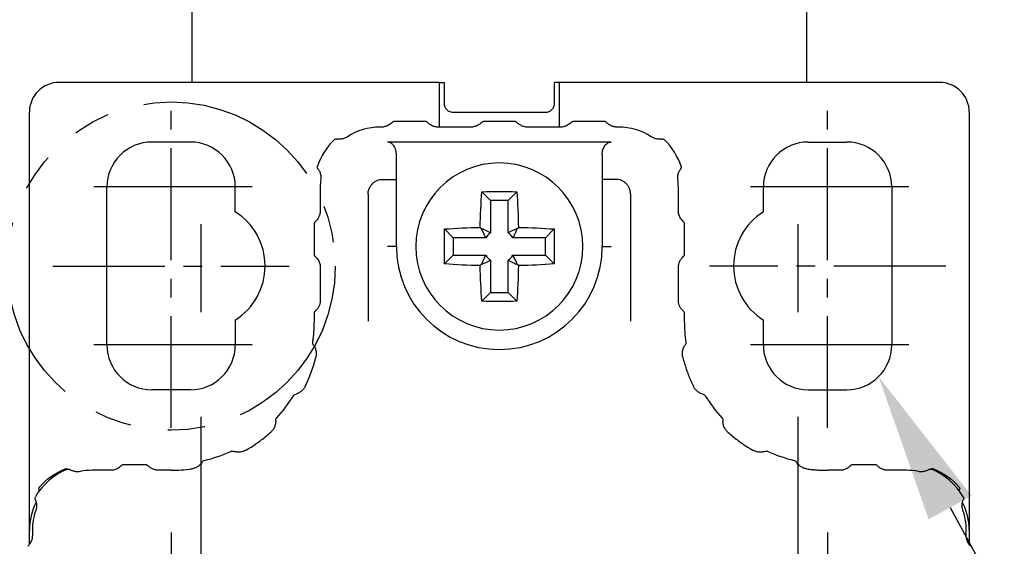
# Model space of a CAD drawing. Header units: inches. Extents: x 0 to 559, y 0 to 432.
# Tile 11 of 15: x 290 to 323, y 153 to 171. Entities that reach past the tile are written whole.
import ezdxf
from ezdxf import colors
from ezdxf.entities.mleader import LeaderData, LeaderLine
from ezdxf.math import Vec2, Vec3

# ---------------------------------------------------------------- set-up
doc = ezdxf.new("R2010")
doc.units = ezdxf.units.IN
doc.header["$LTSCALE"] = 10
doc.header["$MEASUREMENT"] = 0
doc.linetypes.add('CENTER2', pattern=[1.125, 0.75, -0.125, 0.125, -0.125])
doc.linetypes.add('PHANTOM2', pattern=[1.25, 0.625, -0.125, 0.125, -0.125, 0.125, -0.125])
for name, color, linetype in [('CENTERLINE', 40, 'CENTER2'), ('DIMENSIONS', 140, 'Continuous'), ('PHANTOM', 4, 'PHANTOM2')]:
    doc.layers.add(name, color=color, linetype=linetype)
doc.dimstyles.get("Standard").update_dxf_attribs({"dimtxt": 5, "dimasz": 5, "dimexe": 2.5, "dimexo": 3.5, "dimgap": 1, "dimtad": 0, "dimtih": 1, "dimtoh": 1, "dimdec": 1, "dimzin": 0, "dimdsep": 46, "dimtxsty": 'Standard', "dimcen": 0, "dimadec": 0, "dimazin": 0, "dimtfac": 1, "dimtdec": 1, "dimtofl": 0, "dimtmove": 0, "dimatfit": 3, "dimfxl": 0, "dimtolj": 1, "dimtzin": 0, "dimarcsym": 0})

# ---------------------------------------------------------------- blocks, each defined once
blk = doc.blocks.new('*D90')
at = {"layer": 'DEFPOINTS', "color": 0}
for p in [(294.82, 157.4), (316.82, 157.4), (294.82, 82.36)]:
    blk.add_point(p, dxfattribs=at)
at = {"layer": 'DIMENSIONS', "color": 0, "lineweight": -2}
for p, q in [((294.82, 153.9), (294.82, 79.86)), ((316.82, 153.9), (316.82, 79.86)), ((294.82, 82.36), (289.82, 82.36)), ((311.82, 82.36), (299.82, 82.36))]:
    blk.add_line(p, q, dxfattribs=at)
at = {"layer": 'DIMENSIONS', "color": 0}
for points in [[(299.82, 83.194), (299.82, 81.527), (294.82, 82.36)], [(311.82, 83.194), (311.82, 81.527), (316.82, 82.36)]]:
    blk.add_solid(points, dxfattribs=at)
at = {"layer": 'DIMENSIONS', "color": 0, "insert": (275.903, 82.36), "char_height": 5, "attachment_point": 5}
blk.add_mtext('\\A1; 22.0\\P [0.87]', dxfattribs=at)
blk = doc.blocks.new('*D92')
at = {"layer": 'DEFPOINTS', "color": 0}
for p in [(295.82, 161.278), (315.82, 161.278), (295.82, 94.695)]:
    blk.add_point(p, dxfattribs=at)
at = {"layer": 'DIMENSIONS', "color": 0, "lineweight": -2}
for p, q in [((295.82, 157.778), (295.82, 92.195)), ((315.82, 157.778), (315.82, 92.195)), ((300.82, 94.695), (310.82, 94.695)), ((315.82, 94.695), (320.82, 94.695))]:
    blk.add_line(p, q, dxfattribs=at)
at = {"layer": 'DIMENSIONS', "color": 0}
for points in [[(300.82, 95.528), (300.82, 93.862), (295.82, 94.695)], [(310.82, 95.528), (310.82, 93.862), (315.82, 94.695)]]:
    blk.add_solid(points, dxfattribs=at)
at = {"layer": 'DIMENSIONS', "color": 0, "insert": (334.736, 94.695), "char_height": 5, "attachment_point": 5}
blk.add_mtext('\\A1; 20.0\\P [0.79]', dxfattribs=at)
blk = doc.blocks.new('*D97')
at = {"layer": 'DEFPOINTS', "color": 0}
for p in [(320.57, 168.98), (337.825, 168.98), (320.78, 162.822)]:
    blk.add_point(p, dxfattribs=at)
at = {"layer": 'DIMENSIONS', "color": 0, "lineweight": -2}
for p, q in [((337.825, 173.98), (337.825, 178.98)), ((324.07, 168.98), (340.325, 168.98)), ((324.28, 162.822), (340.325, 162.822)), ((337.825, 157.822), (337.825, 152.822)), ((342.825, 152.822), (337.825, 152.822))]:
    blk.add_line(p, q, dxfattribs=at)
at = {"layer": 'DIMENSIONS', "color": 0}
for points in [[(336.992, 173.98), (338.658, 173.98), (337.825, 168.98)], [(336.992, 157.822), (338.658, 157.822), (337.825, 162.822)]]:
    blk.add_solid(points, dxfattribs=at)
at = {"layer": 'DIMENSIONS', "color": 0, "insert": (356.742, 152.822), "char_height": 5, "attachment_point": 5}
blk.add_mtext('\\A1; 6.2\\P [0.24]', dxfattribs=at)

msp = doc.modelspace()

# ---------------------------------------------------------------- linework, layer by layer
for p, q in [((295.52, 168.98), (295.52, 173.18)), ((316.12, 173.18), (316.12, 168.98)), ((303.82, 168.98), (291.07, 168.98)), ((303.82, 168.98), (303.97, 168.98)), ((303.82, 167.48), (303.82, 168.98)), ((303.97, 168.98), (303.97, 168.28)), ((307.67, 168.28), (307.67, 168.98)), ((313.12, 168.98), (307.67, 168.98)), ((316.12, 168.98), (313.12, 168.98)), ((320.57, 168.98), (315.159, 168.98)), ((290.07, 153.98), (290.07, 167.98)), ((304.27, 167.98), (307.37, 167.98)), ((307.82, 167.98), (307.82, 167.48)), ((321.57, 167.98), (321.57, 153.98)), ((302.216, 167.627), (302.24, 167.651)), ((302.311, 167.68), (303.328, 167.68)), ((303.399, 167.651), (303.423, 167.627)), ((305.216, 167.627), (305.24, 167.651)), ((305.311, 167.68), (306.328, 167.68)), ((306.399, 167.651), (306.423, 167.627)), ((308.216, 167.627), (308.24, 167.651)), ((308.311, 167.68), (309.328, 167.68)), ((309.399, 167.651), (309.423, 167.627)), ((301.862, 167.48), (301.82, 167.48)), ((304.862, 167.48), (303.777, 167.48)), ((307.862, 167.48), (306.777, 167.48)), ((309.82, 167.48), (309.777, 167.48)), ((295.47, 166.98), (294.17, 166.98)), ((309.57, 166.98), (302.07, 166.98)), ((316.17, 166.98), (317.47, 166.98)), ((302.37, 165.856), (302.37, 166.556)), ((309.27, 166.556), (309.27, 165.856)), ((301.92, 165.73), (302.37, 165.73)), ((302.37, 163.48), (302.37, 165.856)), ((309.27, 165.856), (309.27, 163.48)), ((309.72, 165.73), (309.27, 165.73)), ((292.67, 160.18), (292.67, 165.48)), ((296.97, 164.647), (296.97, 165.48)), ((299.82, 165.48), (299.82, 164.688)), ((311.82, 164.688), (311.82, 165.48)), ((314.67, 164.647), (314.67, 165.48)), ((318.97, 165.48), (318.97, 160.18)), ((301.42, 165.23), (301.42, 160.98)), ((305.526, 165.024), (305.233, 165.317)), ((305.526, 165.024), (305.526, 163.938)), ((306.113, 165.024), (305.526, 165.024)), ((306.113, 165.024), (306.406, 165.317)), ((306.113, 163.938), (306.113, 165.024)), ((310.22, 165.23), (310.22, 160.98)), ((299.62, 163.222), (299.62, 164.239)), ((304.276, 163.774), (303.983, 164.067)), ((305.216, 164.084), (305.179, 164.121)), ((306.423, 164.084), (306.46, 164.121)), ((307.656, 164.067), (307.363, 163.774)), ((312.019, 164.239), (312.019, 163.222)), ((305.362, 163.774), (304.276, 163.774)), ((304.276, 163.774), (304.276, 163.187)), ((307.363, 163.774), (306.277, 163.774)), ((307.363, 163.187), (307.363, 163.774)), ((302.37, 163.48), (302.07, 163.48)), ((309.27, 163.48), (309.57, 163.48)), ((304.276, 163.187), (303.983, 162.894)), ((304.276, 163.187), (305.362, 163.187)), ((305.526, 163.023), (305.526, 161.937)), ((306.113, 161.937), (306.113, 163.023)), ((306.277, 163.187), (307.363, 163.187)), ((307.656, 162.894), (307.363, 163.187)), ((299.82, 162.773), (299.82, 161.688)), ((305.179, 162.84), (305.216, 162.877)), ((306.46, 162.84), (306.423, 162.877)), ((311.82, 161.688), (311.82, 162.773)), ((305.526, 161.937), (305.233, 161.644)), ((305.526, 161.937), (306.113, 161.937)), ((306.406, 161.644), (306.113, 161.937)), ((296.97, 161.014), (296.97, 160.18)), ((314.67, 160.18), (314.67, 161.014)), ((295.47, 158.68), (294.17, 158.68)), ((316.17, 158.68), (317.47, 158.68)), ((293.146, 156.127), (293.17, 156.151)), ((293.241, 156.18), (293.958, 156.18)), ((317.681, 156.18), (318.398, 156.18)), ((318.469, 156.151), (318.493, 156.127)), ((292.792, 155.98), (292.17, 155.98)), ((294.82, 155.98), (294.407, 155.98)), ((317.232, 155.98), (316.82, 155.98)), ((319.47, 155.98), (318.847, 155.98)), ((290.392, 155.348), (290.398, 155.318)), ((290.402, 155.29), (290.398, 155.318)), ((321.234, 155.293), (321.247, 155.348)), ((290.07, 153.491), (290.07, 153.98)), ((290.17, 153.98), (290.17, 153.788)), ((321.47, 153.788), (321.47, 153.98)), ((321.57, 153.98), (321.57, 153.491))]:
    msp.add_line(p, q)
for centre, radius, start, end in [((291.07, 167.98), 1, 90, 180), ((320.57, 167.98), 1, 360, 90), ((301.82, 165.48), 2, 90, 123.032), ((309.82, 165.48), 2, 56.968, 90), ((294.17, 165.48), 1.5, 90, 180), ((295.47, 165.48), 1.5, 360, 90), ((301.82, 165.48), 2.2, 134.2579, 161.7421), ((309.82, 165.48), 2.2, 18.2579, 45.7421), ((316.17, 165.48), 1.5, 90, 180), ((317.47, 165.48), 1.5, 360, 90), ((305.82, 163.48), 2.8, 360, 180), ((301.82, 165.48), 2, 172.968, 180), ((309.82, 165.48), 2, 360, 7.032), ((295.82, 162.83), 2.15, 302.336, 57.664), ((315.82, 162.83), 2.15, 122.336, 180), ((305.82, 163.48), 0.543, 122.6846, 147.3154), ((305.82, 163.48), 0.543, 32.6846, 57.3154), ((305.82, 163.48), 3.45, 180, 270), ((305.82, 163.48), 2.8, 180, 0), ((305.82, 163.48), 3.45, 270, 0), ((305.82, 163.48), 0.543, 212.6846, 237.3154), ((305.82, 163.48), 0.543, 302.6846, 327.3154), ((315.82, 162.83), 2.15, 180, 237.664), ((294.82, 160.98), 4.8, 351.3974, 360), ((316.82, 160.98), 4.8, 180, 188.6026), ((294.17, 160.18), 1.5, 180, 270), ((295.47, 160.18), 1.5, 270, 360), ((316.17, 160.18), 1.5, 180, 270), ((317.47, 160.18), 1.5, 270, 0), ((294.82, 160.98), 5, 334.0798, 345.9202), ((294.82, 160.98), 4.8, 317.3974, 328.6026), ((316.82, 160.98), 4.8, 211.3974, 222.6026), ((294.82, 160.98), 4.8, 283.3974, 294.6026), ((316.82, 160.98), 4.8, 245.3974, 256.6026), ((292.17, 153.98), 2.2, 112.4165, 149.5835), ((292.17, 153.98), 2, 90, 101.2157), ((294.82, 160.98), 5, 270, 277.9202), ((316.82, 160.98), 5, 262.0798, 270), ((319.47, 153.98), 2, 78.7843, 90), ((319.47, 153.98), 2.2, 30.4165, 67.5835), ((292.07, 153.98), 2, 152.3647, 180), ((319.629, 153.987), 1.941, 359.796, 28.0162), ((292.17, 153.98), 2, 160.7843, 180), ((319.47, 153.98), 2, 360, 19.2157)]:
    msp.add_arc(centre, radius, start, end)
for points, knots in [([(307.82, 168.98), (307.82, 168.98), (307.82, 168.873), (307.82, 168.502), (307.82, 168.242), (307.82, 167.98)], [0, 0, 0, 0, 0.5, 0.5, 1, 1, 1, 1]), ([(303.97, 168.28), (303.971, 168.26), (303.973, 168.221), (303.99, 168.164), (304.018, 168.113), (304.052, 168.072), (304.088, 168.041), (304.132, 168.012), (304.192, 167.986), (304.244, 167.982), (304.27, 167.98)], [0, 0, 0, 0, 0.12795, 0.250705, 0.373169, 0.500279, 0.586178, 0.67508, 0.835451, 1, 1, 1, 1]), ([(307.37, 167.98), (307.39, 167.982), (307.429, 167.984), (307.486, 168.001), (307.537, 168.029), (307.578, 168.063), (307.609, 168.099), (307.638, 168.143), (307.664, 168.203), (307.668, 168.255), (307.67, 168.28)], [0, 0, 0, 0, 0.12795, 0.250705, 0.373169, 0.500279, 0.586178, 0.67508, 0.835451, 1, 1, 1, 1]), ([(302.24, 167.651), (302.25, 167.66), (302.269, 167.675), (302.297, 167.679), (302.311, 167.68)], [0, 0, 0, 0, 0.527915, 1, 1, 1, 1]), ([(303.328, 167.68), (303.337, 167.68), (303.355, 167.678), (303.38, 167.667), (303.392, 167.657), (303.399, 167.651)], [0, 0, 0, 0, 0.314943, 0.636771, 1, 1, 1, 1]), ([(305.24, 167.651), (305.25, 167.66), (305.269, 167.675), (305.297, 167.679), (305.311, 167.68)], [0, 0, 0, 0, 0.527915, 1, 1, 1, 1]), ([(306.328, 167.68), (306.337, 167.68), (306.355, 167.678), (306.38, 167.667), (306.392, 167.657), (306.399, 167.651)], [0, 0, 0, 0, 0.314943, 0.636771, 1, 1, 1, 1]), ([(308.24, 167.651), (308.25, 167.66), (308.269, 167.675), (308.297, 167.679), (308.311, 167.68)], [0, 0, 0, 0, 0.527915, 1, 1, 1, 1]), ([(309.328, 167.68), (309.337, 167.68), (309.355, 167.678), (309.38, 167.667), (309.392, 167.657), (309.399, 167.651)], [0, 0, 0, 0, 0.314943, 0.636771, 1, 1, 1, 1]), ([(302.216, 167.627), (302.199, 167.612), (302.167, 167.582), (302.111, 167.545), (302.051, 167.516), (301.989, 167.495), (301.926, 167.483), (301.883, 167.481), (301.862, 167.48)], [0, 0, 0, 0, 0.192116, 0.371999, 0.54098, 0.700662, 0.852941, 1, 1, 1, 1]), ([(303.777, 167.48), (303.759, 167.481), (303.723, 167.482), (303.669, 167.491), (303.615, 167.506), (303.563, 167.527), (303.513, 167.555), (303.465, 167.588), (303.437, 167.614), (303.423, 167.627)], [0, 0, 0, 0, 0.125795, 0.255182, 0.389572, 0.530224, 0.67824, 0.834564, 1, 1, 1, 1]), ([(305.216, 167.627), (305.199, 167.612), (305.167, 167.582), (305.111, 167.545), (305.051, 167.516), (304.989, 167.495), (304.926, 167.483), (304.883, 167.481), (304.862, 167.48)], [0, 0, 0, 0, 0.192116, 0.371999, 0.54098, 0.700662, 0.852941, 1, 1, 1, 1]), ([(306.777, 167.48), (306.759, 167.481), (306.723, 167.482), (306.669, 167.491), (306.615, 167.506), (306.563, 167.527), (306.513, 167.555), (306.465, 167.588), (306.437, 167.614), (306.423, 167.627)], [0, 0, 0, 0, 0.125795, 0.255182, 0.389572, 0.530224, 0.67824, 0.834564, 1, 1, 1, 1]), ([(308.216, 167.627), (308.199, 167.612), (308.167, 167.582), (308.111, 167.545), (308.051, 167.516), (307.989, 167.495), (307.926, 167.483), (307.883, 167.481), (307.862, 167.48)], [0, 0, 0, 0, 0.192116, 0.371999, 0.54098, 0.700662, 0.852941, 1, 1, 1, 1]), ([(309.777, 167.48), (309.759, 167.481), (309.723, 167.482), (309.669, 167.491), (309.615, 167.506), (309.563, 167.527), (309.513, 167.555), (309.465, 167.588), (309.437, 167.614), (309.423, 167.627)], [0, 0, 0, 0, 0.1257953, 0.2551822, 0.3895718, 0.5302242, 0.6782401, 0.8345645, 1, 1, 1, 1]), ([(300.284, 167.056), (300.291, 167.062), (300.304, 167.073), (300.329, 167.083), (300.345, 167.084), (300.354, 167.084)], [0, 0, 0, 0, 0.315379, 0.637866, 1, 1, 1, 1]), ([(300.729, 167.157), (300.714, 167.148), (300.682, 167.128), (300.63, 167.106), (300.575, 167.089), (300.516, 167.079), (300.455, 167.075), (300.416, 167.078), (300.396, 167.08)], [0, 0, 0, 0, 0.142384, 0.291569, 0.450037, 0.619862, 0.802731, 1, 1, 1, 1]), ([(302.37, 166.556), (302.369, 166.578), (302.368, 166.617), (302.359, 166.669), (302.345, 166.727), (302.322, 166.79), (302.28, 166.864), (302.223, 166.926), (302.148, 166.972), (302.095, 166.978), (302.07, 166.98)], [0, 0, 0, 0, 0.113356, 0.205501, 0.276437, 0.426621, 0.55489, 0.720555, 0.866837, 1, 1, 1, 1]), ([(309.27, 166.556), (309.271, 166.584), (309.273, 166.64), (309.29, 166.719), (309.317, 166.791), (309.355, 166.856), (309.401, 166.911), (309.455, 166.951), (309.512, 166.976), (309.55, 166.979), (309.57, 166.98)], [0, 0, 0, 0, 0.148441, 0.288217, 0.422384, 0.554391, 0.679435, 0.798486, 0.899193, 1, 1, 1, 1]), ([(311.243, 167.08), (311.223, 167.078), (311.184, 167.075), (311.123, 167.079), (311.064, 167.089), (311.009, 167.106), (310.957, 167.128), (310.925, 167.148), (310.91, 167.157)], [0, 0, 0, 0, 0.1972689, 0.3801387, 0.5499633, 0.708431, 0.8576163, 1, 1, 1, 1]), ([(311.285, 167.084), (311.298, 167.084), (311.322, 167.082), (311.344, 167.064), (311.355, 167.056)], [0, 0, 0, 0, 0.527002, 1, 1, 1, 1]), ([(299.741, 166.084), (299.738, 166.09), (299.73, 166.103), (299.725, 166.126), (299.725, 166.148), (299.728, 166.163), (299.73, 166.17)], [0, 0, 0, 0, 0.28282, 0.546718, 0.778892, 1, 1, 1, 1]), ([(299.741, 166.084), (299.768, 166.041), (299.789, 166.008), (299.812, 165.951), (299.828, 165.894), (299.837, 165.837), (299.84, 165.781), (299.836, 165.743), (299.835, 165.725)], [0, 0, 0, 0, 0.1972689, 0.3801387, 0.5499633, 0.708431, 0.8576163, 1, 1, 1, 1]), ([(311.804, 165.725), (311.803, 165.743), (311.799, 165.781), (311.802, 165.837), (311.811, 165.894), (311.827, 165.951), (311.85, 166.008), (311.871, 166.041), (311.881, 166.059)], [0, 0, 0, 0, 0.142384, 0.291569, 0.450037, 0.619862, 0.802731, 1, 1, 1, 1]), ([(311.909, 166.17), (311.911, 166.162), (311.915, 166.147), (311.914, 166.124), (311.909, 166.103), (311.901, 166.09), (311.881, 166.059)], [0, 0, 0, 0, 0.234625, 0.467376, 0.717262, 1, 1, 1, 1]), ([(301.42, 165.23), (301.42, 165.252), (301.422, 165.296), (301.436, 165.36), (301.46, 165.432), (301.501, 165.51), (301.563, 165.586), (301.64, 165.649), (301.726, 165.695), (301.821, 165.725), (301.886, 165.728), (301.92, 165.73)], [0, 0, 0, 0, 0.084214, 0.167131, 0.250102, 0.373652, 0.500079, 0.623626, 0.750053, 0.872859, 1, 1, 1, 1]), ([(310.22, 165.23), (310.219, 165.252), (310.217, 165.296), (310.203, 165.36), (310.179, 165.432), (310.138, 165.51), (310.076, 165.586), (310, 165.649), (309.913, 165.695), (309.818, 165.725), (309.753, 165.728), (309.72, 165.73)], [0, 0, 0, 0, 0.084214, 0.167131, 0.250102, 0.373652, 0.500079, 0.623626, 0.750053, 0.872859, 1, 1, 1, 1]), ([(299.82, 164.688), (299.819, 164.67), (299.818, 164.633), (299.809, 164.579), (299.794, 164.526), (299.773, 164.474), (299.745, 164.424), (299.712, 164.376), (299.686, 164.348), (299.649, 164.31)], [0, 0, 0, 0, 0.1257953, 0.2551822, 0.3895718, 0.5302242, 0.6782401, 0.8345645, 1, 1, 1, 1]), ([(311.99, 164.31), (311.951, 164.351), (311.921, 164.383), (311.884, 164.439), (311.855, 164.499), (311.834, 164.561), (311.822, 164.624), (311.82, 164.667), (311.82, 164.688)], [0, 0, 0, 0, 0.1921158, 0.3719992, 0.5409804, 0.700662, 0.8529407, 1, 1, 1, 1]), ([(299.62, 164.239), (299.62, 164.248), (299.622, 164.266), (299.632, 164.291), (299.643, 164.303), (299.649, 164.31)], [0, 0, 0, 0, 0.3149435, 0.6367708, 1, 1, 1, 1]), ([(305.526, 163.938), (305.464, 163.972), (305.402, 164.002), (305.34, 164.03), (305.299, 164.049), (305.257, 164.067), (305.216, 164.084)], [0, 0, 0, 0, 0.00089994, 0.00089994, 0.00089994, 0.001498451, 0.001498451, 0.001498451, 0.001498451]), ([(306.277, 163.774), (306.311, 163.836), (306.341, 163.898), (306.369, 163.96), (306.388, 164.001), (306.406, 164.043), (306.423, 164.084)], [0, 0, 0, 0, 0.00089994, 0.00089994, 0.00089994, 0.001498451, 0.001498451, 0.001498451, 0.001498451]), ([(311.99, 164.31), (311.999, 164.3), (312.015, 164.281), (312.018, 164.253), (312.019, 164.239)], [0, 0, 0, 0, 0.527915, 1, 1, 1, 1]), ([(299.673, 163.127), (299.64, 163.161), (299.624, 163.18), (299.621, 163.208), (299.62, 163.222)], [0, 0, 0, 0, 0.527915, 1, 1, 1, 1]), ([(299.673, 163.127), (299.688, 163.11), (299.718, 163.078), (299.755, 163.021), (299.784, 162.962), (299.805, 162.9), (299.817, 162.837), (299.819, 162.794), (299.82, 162.773)], [0, 0, 0, 0, 0.192116, 0.371999, 0.54098, 0.700662, 0.852941, 1, 1, 1, 1]), ([(305.362, 163.187), (305.328, 163.125), (305.298, 163.063), (305.27, 163.001), (305.251, 162.96), (305.233, 162.918), (305.216, 162.877)], [0, 0, 0, 0, 0.00089994, 0.00089994, 0.00089994, 0.001498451, 0.001498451, 0.001498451, 0.001498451]), ([(306.113, 163.023), (306.175, 162.989), (306.237, 162.959), (306.299, 162.931), (306.34, 162.912), (306.382, 162.894), (306.423, 162.877)], [0, 0, 0, 0, 0.00089994, 0.00089994, 0.00089994, 0.001498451, 0.001498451, 0.001498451, 0.001498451]), ([(311.82, 162.773), (311.82, 162.791), (311.821, 162.827), (311.83, 162.881), (311.845, 162.935), (311.866, 162.987), (311.894, 163.037), (311.927, 163.085), (311.953, 163.113), (311.99, 163.151)], [0, 0, 0, 0, 0.125795, 0.255182, 0.389572, 0.530224, 0.67824, 0.834564, 1, 1, 1, 1]), ([(312.019, 163.222), (312.019, 163.213), (312.017, 163.195), (312.007, 163.17), (311.996, 163.158), (311.99, 163.151)], [0, 0, 0, 0, 0.314943, 0.636771, 1, 1, 1, 1]), ([(299.79, 161.519), (299.784, 161.503), (299.77, 161.468), (299.743, 161.421), (299.711, 161.375), (299.686, 161.348), (299.673, 161.334)], [0, 0, 0, 0, 0.228277, 0.470435, 0.727414, 1, 1, 1, 1]), ([(311.966, 161.334), (311.953, 161.348), (311.928, 161.375), (311.896, 161.421), (311.869, 161.468), (311.855, 161.503), (311.849, 161.519)], [0, 0, 0, 0, 0.272586, 0.529566, 0.771723, 1, 1, 1, 1]), ([(299.62, 161.239), (299.62, 161.248), (299.621, 161.266), (299.632, 161.291), (299.643, 161.303), (299.649, 161.31)], [0, 0, 0, 0, 0.310639, 0.632182, 1, 1, 1, 1]), ([(299.62, 160.98), (299.62, 161.024), (299.62, 161.11), (299.62, 161.196), (299.62, 161.239)], [0, 0, 0, 0, 0.499739, 1, 1, 1, 1]), ([(311.99, 161.31), (311.999, 161.3), (312.015, 161.282), (312.018, 161.253), (312.019, 161.239)], [0, 0, 0, 0, 0.533072, 1, 1, 1, 1]), ([(312.019, 161.239), (312.019, 161.196), (312.019, 161.11), (312.019, 161.024), (312.019, 160.98)], [0, 0, 0, 0, 0.500236, 1, 1, 1, 1]), ([(299.566, 160.262), (299.574, 160.322), (299.59, 160.441), (299.607, 160.62), (299.617, 160.8), (299.619, 160.92), (299.62, 160.98)], [0, 0, 0, 0, 0.250172, 0.5, 0.749828, 1, 1, 1, 1]), ([(299.581, 160.192), (299.575, 160.203), (299.564, 160.223), (299.565, 160.25), (299.566, 160.262)], [0, 0, 0, 0, 0.527959, 1, 1, 1, 1]), ([(299.601, 160.162), (299.612, 160.144), (299.633, 160.11), (299.656, 160.054), (299.673, 159.996), (299.683, 159.937), (299.685, 159.878), (299.681, 159.82), (299.673, 159.783), (299.669, 159.764)], [0, 0, 0, 0, 0.163481, 0.318553, 0.466004, 0.606752, 0.741853, 0.872497, 1, 1, 1, 1]), ([(311.97, 159.764), (311.966, 159.783), (311.958, 159.82), (311.954, 159.878), (311.956, 159.937), (311.966, 159.996), (311.983, 160.054), (312.006, 160.11), (312.027, 160.144), (312.038, 160.162)], [0, 0, 0, 0, 0.1275032, 0.2581471, 0.3932477, 0.5339964, 0.6814476, 0.8365189, 1, 1, 1, 1]), ([(312.074, 160.262), (312.074, 160.254), (312.076, 160.237), (312.07, 160.213), (312.062, 160.199), (312.058, 160.192)], [0, 0, 0, 0, 0.314785, 0.63682, 1, 1, 1, 1]), ([(311.97, 159.764), (311.987, 159.697), (312.022, 159.564), (312.085, 159.367), (312.156, 159.173), (312.234, 158.982), (312.293, 158.857), (312.322, 158.795)], [0, 0, 0, 0, 0.200341, 0.400171, 0.599829, 0.799659, 1, 1, 1, 1]), ([(299.317, 158.795), (299.308, 158.778), (299.29, 158.744), (299.255, 158.697), (299.216, 158.653), (299.17, 158.615), (299.12, 158.581), (299.066, 158.553), (299.028, 158.54), (299.009, 158.534)], [0, 0, 0, 0, 0.127503, 0.258147, 0.393248, 0.533996, 0.681447, 0.836519, 1, 1, 1, 1]), ([(312.665, 158.524), (312.611, 158.54), (312.573, 158.553), (312.519, 158.581), (312.469, 158.615), (312.423, 158.653), (312.384, 158.697), (312.349, 158.744), (312.331, 158.778), (312.322, 158.795)], [0, 0, 0, 0, 0.163481, 0.318552, 0.466004, 0.606752, 0.741853, 0.872497, 1, 1, 1, 1]), ([(298.917, 158.48), (298.921, 158.487), (298.931, 158.5), (298.952, 158.516), (298.966, 158.521), (299.009, 158.534)], [0, 0, 0, 0, 0.314785, 0.63682, 1, 1, 1, 1]), ([(312.665, 158.524), (312.677, 158.519), (312.698, 158.511), (312.715, 158.49), (312.722, 158.48)], [0, 0, 0, 0, 0.527959, 1, 1, 1, 1]), ([(298.326, 157.628), (298.325, 157.607), (298.323, 157.568), (298.311, 157.508), (298.293, 157.45), (298.268, 157.396), (298.237, 157.346), (298.202, 157.3), (298.174, 157.273), (298.16, 157.26)], [0, 0, 0, 0, 0.163481, 0.318552, 0.466004, 0.606752, 0.741853, 0.872497, 1, 1, 1, 1]), ([(298.326, 157.628), (298.327, 157.677), (298.329, 157.7), (298.345, 157.721), (298.353, 157.731)], [0, 0, 0, 0, 0.527959, 1, 1, 1, 1]), ([(313.286, 157.731), (313.292, 157.725), (313.302, 157.712), (313.311, 157.688), (313.312, 157.673), (313.313, 157.628)], [0, 0, 0, 0, 0.314785, 0.63682, 1, 1, 1, 1]), ([(313.479, 157.26), (313.465, 157.273), (313.437, 157.3), (313.402, 157.346), (313.371, 157.396), (313.346, 157.45), (313.328, 157.508), (313.316, 157.568), (313.314, 157.607), (313.313, 157.628)], [0, 0, 0, 0, 0.127503, 0.258147, 0.393248, 0.533996, 0.681447, 0.836519, 1, 1, 1, 1]), ([(297.326, 156.654), (297.385, 156.689), (297.503, 156.76), (297.675, 156.874), (297.842, 156.996), (298.004, 157.124), (298.108, 157.215), (298.16, 157.26)], [0, 0, 0, 0, 0.200341, 0.400171, 0.599829, 0.799659, 1, 1, 1, 1]), ([(313.479, 157.26), (313.531, 157.215), (313.635, 157.124), (313.797, 156.996), (313.964, 156.874), (314.136, 156.76), (314.254, 156.689), (314.313, 156.654)], [0, 0, 0, 0, 0.200341, 0.400171, 0.599829, 0.799659, 1, 1, 1, 1]), ([(296.818, 156.616), (296.825, 156.619), (296.838, 156.624), (296.852, 156.625), (296.859, 156.625)], [0, 0, 0, 0, 0.488965, 1, 1, 1, 1]), ([(296.859, 156.625), (296.865, 156.625), (296.875, 156.625), (296.885, 156.622), (296.925, 156.61)], [0, 0, 0, 0, 0.486102, 1, 1, 1, 1]), ([(297.326, 156.654), (297.309, 156.645), (297.275, 156.627), (297.22, 156.607), (297.163, 156.593), (297.104, 156.586), (297.043, 156.586), (296.982, 156.594), (296.944, 156.604), (296.925, 156.61)], [0, 0, 0, 0, 0.127503, 0.258147, 0.393248, 0.533996, 0.681447, 0.836519, 1, 1, 1, 1]), ([(314.78, 156.625), (314.695, 156.604), (314.657, 156.594), (314.596, 156.586), (314.535, 156.586), (314.476, 156.593), (314.419, 156.607), (314.364, 156.627), (314.33, 156.645), (314.313, 156.654)], [0, 0, 0, 0, 0.163481, 0.318552, 0.466004, 0.606752, 0.741853, 0.872497, 1, 1, 1, 1]), ([(314.78, 156.625), (314.787, 156.625), (314.801, 156.624), (314.814, 156.619), (314.821, 156.616)], [0, 0, 0, 0, 0.511035, 1, 1, 1, 1]), ([(293.146, 156.127), (293.129, 156.112), (293.097, 156.082), (293.041, 156.045), (292.981, 156.016), (292.919, 155.995), (292.856, 155.983), (292.813, 155.981), (292.792, 155.98)], [0, 0, 0, 0, 0.192116, 0.371999, 0.54098, 0.700662, 0.852941, 1, 1, 1, 1]), ([(293.17, 156.151), (293.18, 156.16), (293.199, 156.175), (293.227, 156.179), (293.241, 156.18)], [0, 0, 0, 0, 0.527915, 1, 1, 1, 1]), ([(293.958, 156.18), (293.967, 156.18), (293.985, 156.178), (294.01, 156.167), (294.022, 156.157), (294.053, 156.127)], [0, 0, 0, 0, 0.314943, 0.636771, 1, 1, 1, 1]), ([(294.407, 155.98), (294.389, 155.981), (294.353, 155.982), (294.299, 155.991), (294.245, 156.006), (294.193, 156.027), (294.143, 156.055), (294.095, 156.088), (294.067, 156.114), (294.053, 156.127)], [0, 0, 0, 0, 0.125795, 0.255182, 0.389572, 0.530224, 0.67824, 0.834564, 1, 1, 1, 1]), ([(295.852, 156.24), (295.84, 156.224), (295.816, 156.192), (295.772, 156.149), (295.725, 156.111), (295.674, 156.08), (295.621, 156.056), (295.565, 156.038), (295.527, 156.031), (295.508, 156.028)], [0, 0, 0, 0, 0.163481, 0.318552, 0.466004, 0.606752, 0.741853, 0.872497, 1, 1, 1, 1]), ([(295.872, 156.27), (295.88, 156.28), (295.894, 156.298), (295.92, 156.307), (295.932, 156.311)], [0, 0, 0, 0, 0.5279588, 1, 1, 1, 1]), ([(315.707, 156.311), (315.715, 156.309), (315.731, 156.304), (315.752, 156.289), (315.762, 156.277), (315.767, 156.27)], [0, 0, 0, 0, 0.314785, 0.63682, 1, 1, 1, 1]), ([(316.131, 156.028), (316.112, 156.031), (316.074, 156.038), (316.018, 156.056), (315.965, 156.08), (315.914, 156.111), (315.867, 156.149), (315.823, 156.192), (315.799, 156.224), (315.787, 156.24)], [0, 0, 0, 0, 0.127503, 0.258147, 0.393248, 0.533996, 0.681448, 0.836519, 1, 1, 1, 1]), ([(317.61, 156.151), (317.569, 156.112), (317.537, 156.082), (317.481, 156.045), (317.421, 156.016), (317.359, 155.995), (317.296, 155.983), (317.253, 155.981), (317.232, 155.98)], [0, 0, 0, 0, 0.192116, 0.371999, 0.54098, 0.700662, 0.852941, 1, 1, 1, 1]), ([(317.61, 156.151), (317.62, 156.16), (317.639, 156.175), (317.667, 156.179), (317.681, 156.18)], [0, 0, 0, 0, 0.527915, 1, 1, 1, 1]), ([(318.398, 156.18), (318.407, 156.18), (318.425, 156.178), (318.45, 156.167), (318.462, 156.157), (318.469, 156.151)], [0, 0, 0, 0, 0.314943, 0.636771, 1, 1, 1, 1]), ([(318.847, 155.98), (318.829, 155.981), (318.793, 155.982), (318.739, 155.991), (318.685, 156.006), (318.633, 156.027), (318.583, 156.055), (318.535, 156.088), (318.507, 156.114), (318.493, 156.127)], [0, 0, 0, 0, 0.125795, 0.255182, 0.389572, 0.530224, 0.67824, 0.834564, 1, 1, 1, 1]), ([(291.272, 156.031), (291.3, 156.042), (291.332, 156.039), (291.358, 156.024), (291.359, 156.023), (291.36, 156.023), (291.362, 156.022)], [0, 0, 0, 0, 1, 1, 1, 1.046253, 1.046253, 1.046253, 1.046253]), ([(291.331, 156.014), (291.338, 156.017), (291.354, 156.022), (291.378, 156.023), (291.401, 156.018), (291.414, 156.011), (291.421, 156.007)], [0, 0, 0, 0, 0.2336349, 0.4649136, 0.7147031, 1, 1, 1, 1]), ([(291.683, 155.933), (291.666, 155.933), (291.63, 155.934), (291.577, 155.943), (291.524, 155.958), (291.471, 155.979), (291.438, 155.997), (291.421, 156.007)], [0, 0, 0, 0, 0.1703, 0.35385, 0.552429, 0.767442, 1, 1, 1, 1]), ([(291.781, 155.942), (291.764, 155.939), (291.732, 155.934), (291.7, 155.933), (291.683, 155.933)], [0, 0, 0, 0, 0.494864, 1, 1, 1, 1]), ([(316.131, 156.028), (316.188, 156.021), (316.302, 156.006), (316.474, 155.992), (316.647, 155.982), (316.762, 155.981), (316.82, 155.98)], [0, 0, 0, 0, 0.250146, 0.5, 0.749854, 1, 1, 1, 1]), ([(319.956, 155.933), (319.939, 155.933), (319.907, 155.934), (319.875, 155.939), (319.859, 155.942)], [0, 0, 0, 0, 0.505136, 1, 1, 1, 1]), ([(320.218, 156.007), (320.201, 155.997), (320.168, 155.979), (320.115, 155.958), (320.062, 155.943), (320.009, 155.934), (319.973, 155.933), (319.956, 155.933)], [0, 0, 0, 0, 0.232558, 0.447571, 0.64615, 0.8297, 1, 1, 1, 1]), ([(320.218, 156.007), (320.232, 156.014), (320.258, 156.027), (320.292, 156.018), (320.308, 156.014)], [0, 0, 0, 0, 0.536417, 1, 1, 1, 1]), ([(290.267, 155.004), (290.262, 155.018), (290.252, 155.046), (290.266, 155.079), (290.272, 155.094)], [0, 0, 0, 0, 0.536417, 1, 1, 1, 1]), ([(290.267, 155.004), (290.274, 154.985), (290.288, 154.949), (290.302, 154.892), (290.31, 154.823), (290.309, 154.737), (290.29, 154.671), (290.281, 154.639)], [0, 0, 0, 0, 0.1825744, 0.3493053, 0.5010991, 0.7603833, 1, 1, 1, 1]), ([(321.358, 154.639), (321.353, 154.654), (321.343, 154.686), (321.334, 154.735), (321.33, 154.786), (321.331, 154.848), (321.342, 154.924), (321.362, 154.976), (321.372, 155.004)], [0, 0, 0, 0, 0.1185367, 0.2403963, 0.3672217, 0.5004722, 0.7329408, 1, 1, 1, 1]), ([(321.367, 155.094), (321.37, 155.087), (321.378, 155.072), (321.382, 155.049), (321.38, 155.025), (321.375, 155.011), (321.372, 155.004)], [0, 0, 0, 0, 0.233635, 0.464913, 0.714703, 1, 1, 1, 1]), ([(290.17, 153.788), (290.169, 153.77), (290.168, 153.733), (290.159, 153.679), (290.144, 153.626), (290.123, 153.574), (290.095, 153.524), (290.062, 153.476), (290.036, 153.448), (290.023, 153.434)], [0, 0, 0, 0, 0.125795, 0.255182, 0.389572, 0.530224, 0.67824, 0.834564, 1, 1, 1, 1]), ([(321.616, 153.434), (321.601, 153.451), (321.571, 153.483), (321.534, 153.539), (321.505, 153.599), (321.484, 153.661), (321.472, 153.724), (321.47, 153.767), (321.47, 153.788)], [0, 0, 0, 0, 0.1921158, 0.3719992, 0.5409804, 0.700662, 0.8529407, 1, 1, 1, 1])]:
    msp.add_open_spline(points, degree=3, knots=knots)
for points in [[(300.354, 167.084), (300.358, 167.084), (300.362, 167.084), (300.366, 167.084)], [(300.366, 167.084), (300.376, 167.083), (300.386, 167.081), (300.396, 167.08)], [(311.243, 167.08), (311.253, 167.081), (311.263, 167.083), (311.273, 167.084)], [(311.273, 167.084), (311.277, 167.084), (311.281, 167.084), (311.285, 167.084)], [(305.233, 165.317), (305.624, 165.325), (306.015, 165.325), (306.406, 165.317)], [(305.179, 164.121), (305.188, 164.529), (305.206, 164.928), (305.233, 165.317)], [(306.406, 165.317), (306.433, 164.928), (306.451, 164.529), (306.46, 164.121)], [(303.977, 163.48), (303.977, 163.676), (303.979, 163.872), (303.983, 164.067)], [(303.983, 164.067), (304.372, 164.094), (304.771, 164.112), (305.179, 164.121)], [(305.216, 164.084), (305.259, 163.981), (305.306, 163.877), (305.362, 163.774)], [(306.423, 164.084), (306.32, 164.041), (306.216, 163.994), (306.113, 163.938)], [(306.46, 164.121), (306.868, 164.112), (307.267, 164.094), (307.656, 164.067)], [(307.656, 164.067), (307.66, 163.872), (307.662, 163.676), (307.662, 163.48)], [(303.983, 162.894), (303.979, 163.089), (303.977, 163.284), (303.977, 163.48)], [(307.662, 163.48), (307.662, 163.284), (307.66, 163.089), (307.656, 162.894)], [(305.216, 162.877), (305.319, 162.92), (305.423, 162.967), (305.526, 163.023)], [(306.423, 162.877), (306.38, 162.98), (306.333, 163.084), (306.277, 163.187)], [(305.179, 162.84), (304.771, 162.849), (304.372, 162.867), (303.983, 162.894)], [(305.233, 161.644), (305.206, 162.033), (305.188, 162.432), (305.179, 162.84)], [(306.46, 162.84), (306.451, 162.432), (306.433, 162.033), (306.406, 161.644)], [(307.656, 162.894), (307.267, 162.867), (306.868, 162.849), (306.46, 162.84)], [(299.82, 161.688), (299.82, 161.63), (299.81, 161.573), (299.79, 161.519)], [(306.406, 161.644), (306.015, 161.636), (305.624, 161.636), (305.233, 161.644)], [(311.849, 161.519), (311.829, 161.573), (311.82, 161.63), (311.82, 161.688)], [(299.649, 161.31), (299.657, 161.318), (299.665, 161.326), (299.673, 161.334)], [(311.966, 161.334), (311.974, 161.326), (311.982, 161.318), (311.99, 161.31)], [(299.601, 160.162), (299.595, 160.172), (299.588, 160.182), (299.581, 160.192)], [(312.058, 160.192), (312.051, 160.182), (312.044, 160.172), (312.038, 160.162)], [(295.852, 156.24), (295.859, 156.25), (295.866, 156.26), (295.872, 156.27)], [(315.767, 156.27), (315.773, 156.26), (315.78, 156.25), (315.787, 156.24)], [(290.416, 155.431), (290.648, 155.696), (290.944, 155.903), (291.272, 156.031)], [(320.273, 156.02), (320.307, 156.039), (320.339, 156.042), (320.367, 156.031)], [(320.367, 156.031), (320.695, 155.903), (320.991, 155.696), (321.223, 155.431)], [(290.392, 155.348), (290.387, 155.377), (290.396, 155.409), (290.416, 155.431)], [(321.223, 155.431), (321.239, 155.413), (321.248, 155.389), (321.248, 155.365)], [(321.248, 155.365), (321.248, 155.359), (321.248, 155.354), (321.247, 155.348)]]:
    msp.add_open_spline(points, degree=3)
at = {"layer": 'CENTERLINE', "ltscale": 0.5}
for p, q in [((294.82, 157.4), (294.82, 168.244)), ((316.82, 157.4), (316.82, 168.244)), ((295.82, 164.234), (295.82, 161.278)), ((315.82, 164.234), (315.82, 161.278)), ((290.859, 162.822), (298.78, 162.822)), ((320.78, 162.822), (312.859, 162.822))]:
    msp.add_line(p, q, dxfattribs=at)
at = {"layer": 'CENTERLINE'}
for p, q in [((297.539, 165.48), (292.235, 165.48)), ((319.539, 165.48), (314.235, 165.48)), ((297.539, 160.18), (292.235, 160.18)), ((319.539, 160.18), (314.235, 160.18))]:
    msp.add_line(p, q, dxfattribs=at)
at = {"layer": 'PHANTOM'}
msp.add_circle((294.82, 162.822), 5.501, dxfattribs=at)

# ---------------------------------------------------------------- dimensions: what is measured, and where the dimension line sits
at = {"layer": 'DIMENSIONS'}
dim = msp.add_linear_dim(base=(337.825, 168.98), p1=(320.78, 162.822), p2=(320.57, 168.98), angle=90, text=' <>', dimstyle='Standard', override={"dimpost": '\\X', "dimtmove": 1}, dxfattribs=at)
dim.commit()
dim.dimension.update_dxf_attribs({"geometry": '*D97', "text_midpoint": (341.488, 152.822), "dimtype": 160})
for base, p1, p2, picture, middle in [((295.82, 94.695), (315.82, 161.278), (295.82, 161.278), '*D92', (334.736, 94.695)), ((294.82, 82.36), (316.82, 157.4), (294.82, 157.4), '*D90', (275.903, 82.36))]:
    dim = msp.add_linear_dim(base=base, p1=p1, p2=p2, text=' <>', dimstyle='Standard', override={"dimpost": '\\X'}, dxfattribs=at)
    dim.commit()
    dim.dimension.update_dxf_attribs({"geometry": picture, "text_midpoint": middle, "dimtype": 160})

# ---------------------------------------------------------------- leaders
ml = msp.add_multileader_mtext('Standard', dxfattribs=at)
ml.set_content('MOUNTING HOLES', color=256)
ml.set_leader_properties()
ml.build(insert=Vec2(0, 0))
ml.multileader.update_dxf_attribs({"text_left_attachment_type": 2, "text_right_attachment_type": 2, "dogleg_length": 4, "arrow_head_size": 5})
ctx = ml.context
ctx.base_point, ctx.char_height, ctx.arrow_head_size, ctx.landing_gap_size, ctx.plane_origin = Vec3(341.939, 123.616), 5, 5, 3, Vec3(318.53, 159.12)
ctx.left_attachment, ctx.right_attachment = 2, 2
notes = []
notes.append((ctx, [(0, (1, 1, 0), (337.939, 123.616), (1, 0), 4, [(0, [(318.53, 159.12)], 0, [])])]))
ctx.mtext.insert, ctx.mtext.flow_direction = Vec3(344.939, 126.116), 5
for ctx, leaders in notes:
    for number, flags, end, landing, length, lines in leaders:
        leader = LeaderData()
        leader.index, (leader.has_last_leader_line, leader.has_dogleg_vector, leader.attachment_direction) = number, flags
        leader.last_leader_point, leader.dogleg_vector, leader.dogleg_length = Vec3(end), Vec3(landing), length
        for number, points, colour, breaks in lines:
            line = LeaderLine()
            line.index, line.vertices, line.color, line.breaks = number, Vec3.list(points), colors.encode_raw_color(colour), breaks
            leader.lines.append(line)
        ctx.leaders.append(leader)

doc.saveas('drawing.dxf')
